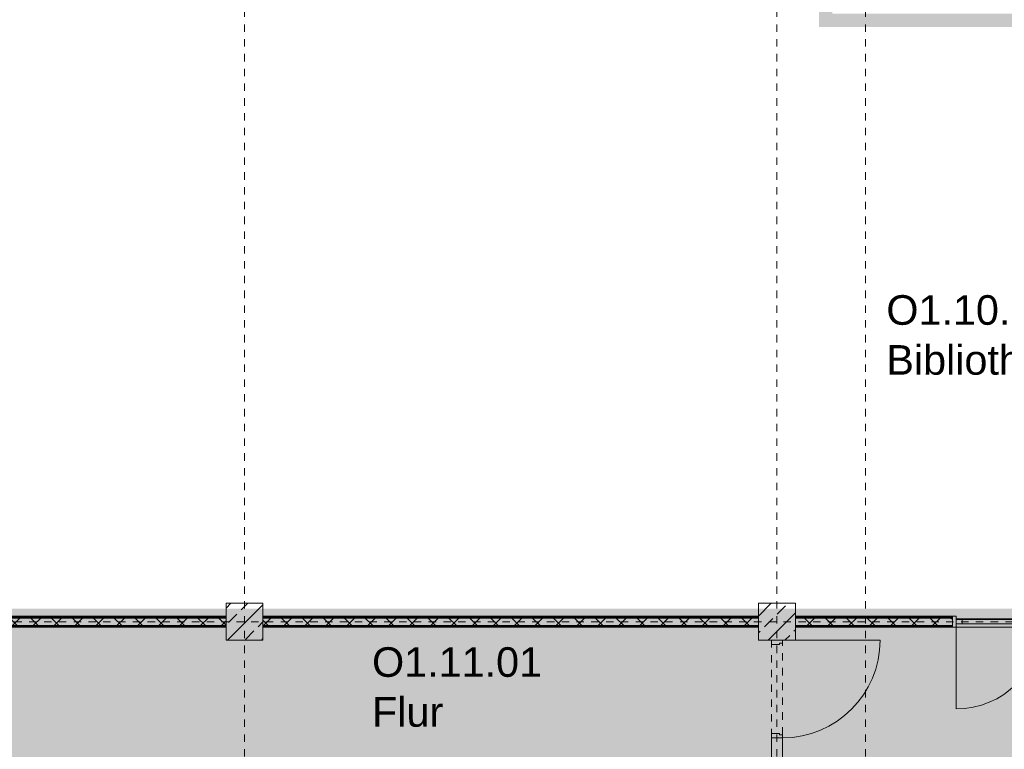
# Model space of a CAD drawing. Header units: metres. Extents: x -52 to 123, y -78 to 33.
# Tile 26 of 114: x 38 to 51, y -51 to -41. Entities that reach past the tile are written whole.
import ezdxf

# ---------------------------------------------------------------- set-up
doc = ezdxf.new("R2010")
doc.units = ezdxf.units.M
doc.linetypes.add('Rasterlinie', pattern=[0.019, 0.01, -0.003, 0.003, -0.003])
doc.linetypes.add('Über Schnittebene 1', pattern=[0.001, 0, -0.001])
for name, color, linetype, lineweight in [('A_Detailelemente', 7, 'Continuous', 9), ('A_Fassadenpfosten', 7, 'Continuous', 9), ('A_Geschossdecken', 7, 'Continuous', 9), ('A_Raster', 7, 'Continuous', 9), ('A_Räume_Beschriftung', 7, 'Continuous', 9), ('A_Tragwerksstützen_Stahlbeton', 7, 'Continuous', 9), ('A_Türen', 7, 'Continuous', 9), ('A_Türen_Rahmen', 7, 'Continuous', 9), ('A_Wände', 7, 'Continuous', 9), ('A_Wände_Schraffur', 7, 'Continuous', 18)]:
    doc.layers.add(name, color=color, linetype=linetype, lineweight=lineweight)
doc.styles.add('Arial_B', font='txt', dxfattribs={"height": 0.4})
pattern_1 = [(45, (1.421, 2.104), (-0.2283955, 0.2283955), []), (45, (1.649, 2.104), (-0.2283955, 0.2283955), [0.161, -0.081])]
pattern_2 = [(45, (1.421, 2.104), (-0.14142136, 0.14142136), []), (135, (1.421, 2.104), (-0.14142136, -0.14142136), [])]

# ---------------------------------------------------------------- blocks, each defined once
blk = doc.blocks.new('GSH_Tuer_I_1flg_SZ_OL_SL - 2075_1320x3010_2135_Voll-6392379-BS_Übersicht_O1_BRANDSCHUTZ')
at = {"layer": 'A_Türen', "linetype": 'Über Schnittebene 1'}
for p, q in [((1.037, 0.061), (-1.038, 0.061)), ((-1.038, -0.089), (1.037, -0.089))]:
    blk.add_line(p, q, dxfattribs=at)
at = {"layer": 'A_Türen'}
for p, q in [((-0.283, -0.089), (-1.038, -0.089)), ((1.037, -1.409), (1.037, -0.089))]:
    blk.add_line(p, q, dxfattribs=at)
blk.add_arc((1.037, -0.089), 1.32, 180, 270, dxfattribs=at)
at = {"layer": 'A_Türen_Rahmen'}
for p, q in [((-1.038, 0.061), (-0.978, 0.061)), ((-0.978, 0.061), (-0.978, -0.089)), ((-0.978, 0.061), (-0.283, 0.061)), ((-0.283, 0.061), (-0.223, 0.061)), ((-0.283, -0.089), (-0.283, 0.061)), ((-0.223, 0.061), (-0.223, -0.049)), ((0.977, 0.061), (1.037, 0.061)), ((0.977, -0.049), (0.977, 0.061)), ((-0.978, -0.089), (-1.038, -0.089)), ((-0.283, -0.089), (-0.978, -0.089)), ((-0.243, -0.089), (-0.283, -0.089)), ((-0.243, -0.049), (-0.243, -0.089)), ((-0.223, -0.049), (-0.243, -0.049)), ((0.997, -0.049), (0.977, -0.049)), ((0.997, -0.089), (0.997, -0.049)), ((1.037, -0.089), (0.997, -0.089))]:
    blk.add_line(p, q, dxfattribs=at)
blk = doc.blocks.new('IPRO_Fassade_Tuer_1flg - IT-5489160-BS_Übersicht_O1_BRANDSCHUTZ')
at = {"layer": 'A_Türen'}
blk.add_line((-0.575, -0.03), (-0.575, -1.18), dxfattribs=at)
blk.add_arc((-0.575, -0.03), 1.15, 270, 359.9751, dxfattribs=at)
at = {"layer": 'A_Türen_Rahmen'}
for p, q in [((-0.495, 0.03), (-0.575, 0.03)), ((-0.495, -0.03), (-0.495, 0.03)), ((0.495, 0.03), (-0.495, 0.03)), ((0.575, 0.03), (0.495, 0.03)), ((0.495, 0.03), (0.495, -0.03)), ((-0.575, -0.03), (-0.495, -0.03)), ((-0.495, -0.03), (0.495, -0.03)), ((0.495, -0.03), (0.575, -0.03))]:
    blk.add_line(p, q, dxfattribs=at)
blk = doc.blocks.new('Pfosten rechteckig - 50x150-5487248-BS_Übersicht_O1_BRANDSCHUTZ')
at = {"layer": 'A_Fassadenpfosten'}
for p, q in [((0, 0.075), (-0.05, 0.075)), ((-0.05, 0.075), (-0.05, -0.075)), ((0, 0.075), (0, -0.075)), ((-0.05, -0.075), (0, -0.075))]:
    blk.add_line(p, q, dxfattribs=at)

msp = doc.modelspace()

# ---------------------------------------------------------------- hatches: boundary and pattern name
at = {"layer": 'A_Detailelemente', "true_color": 0xebdb14}
h = msp.add_hatch(color=40, dxfattribs=at)
h.paths.add_polyline_path([(47.944, -49.572), (70.581, -49.571), (70.581, -41.357), (70.681, -41.357), (70.681, -40.447), (53.606, -40.447), (53.606, -41.277), (49.106, -41.277), (49.105, -40.447), (32.031, -40.447), (32.031, -41.357), (32.131, -41.357), (32.131, -49.572), (46.725, -49.572)], flags=0)
h.paths.add_polyline_path([(32.381, -49.322), (32.381, -40.647), (48.926, -40.647), (48.926, -41.457), (53.786, -41.457), (53.786, -40.647), (70.331, -40.647), (70.331, -49.322), (32.489, -49.322)], flags=0)
at = {"layer": 'A_Detailelemente', "true_color": 0xc2e2c4}
msp.add_hatch(color=254, dxfattribs=at).paths.add_polyline_path([(65.631, -51.822), (82.581, -51.822), (82.581, -49.572), (74.506, -49.572), (74.504, -41.357), (70.581, -41.357), (70.581, -49.572), (32.131, -49.572), (32.131, -41.357), (29.481, -41.357), (29.481, -51.822), (65.011, -51.822)], flags=0)
at = {"layer": 'A_Tragwerksstützen_Stahlbeton'}
h = msp.add_hatch(dxfattribs=at)
h.set_pattern_fill('FP_3', color=256, style=0, pattern_type=2)
h.set_pattern_definition(pattern_1)
h.paths.add_polyline_path([(40.906, -49.747), (41.406, -49.747), (41.406, -49.247), (40.906, -49.247), (40.906, -49.672)], flags=0)
h = msp.add_hatch(dxfattribs=at)
h.set_pattern_fill('FP_3', color=256, style=0, pattern_type=2)
h.set_pattern_definition(pattern_1)
h.paths.add_polyline_path([(48.606, -49.747), (48.606, -49.247), (48.106, -49.247), (48.106, -49.747)], flags=0)
at = {"layer": 'A_Wände_Schraffur', "lineweight": 9}
h = msp.add_hatch(dxfattribs=at)
h.set_pattern_fill('FP_2', color=256, style=0, pattern_type=2)
h.set_pattern_definition(pattern_2)
h.paths.add_polyline_path([(34.206, -49.547), (40.906, -49.547), (40.906, -49.447), (34.206, -49.447), (34.206, -49.497)], flags=0)
h = msp.add_hatch(dxfattribs=at)
h.set_pattern_fill('FP_2', color=256, style=0, pattern_type=2)
h.set_pattern_definition(pattern_2)
h.paths.add_polyline_path([(41.406, -49.547), (48.106, -49.547), (48.106, -49.447), (41.406, -49.447), (41.406, -49.497)], flags=0)
h = msp.add_hatch(dxfattribs=at)
h.set_pattern_fill('FP_2', color=256, style=0, pattern_type=2)
h.set_pattern_definition(pattern_2)
h.paths.add_polyline_path([(49.163, -49.547), (50.73, -49.547), (50.73, -49.447), (48.606, -49.447), (48.606, -49.547)], flags=0)
h.paths.add_polyline_path([(51.98, -49.547), (54.106, -49.547), (54.106, -49.447), (51.98, -49.447), (51.98, -49.501)], flags=0)

# ---------------------------------------------------------------- linework, layer by layer
at = {"layer": 'A_Geschossdecken'}
for p, q in [((50.78, -49.457), (51.93, -49.457)), ((51.166, -49.457), (51.166, -49.467)), ((51.93, -49.572), (50.78, -49.572))]:
    msp.add_line(p, q, dxfattribs=at)
at = {"layer": 'A_Raster', "linetype": 'Rasterlinie'}
for p, q in [((41.156, -64.12), (41.156, 31.557)), ((48.356, -64.12), (48.356, 31.557)), ((49.556, -64.12), (49.556, 31.557)), ((9.846, -49.497), (94.587, -49.497))]:
    msp.add_line(p, q, dxfattribs=at)
at = {"layer": 'A_Tragwerksstützen_Stahlbeton', "lineweight": 18}
for p, q in [((40.906, -49.747), (40.906, -49.247)), ((40.906, -49.247), (41.406, -49.247)), ((41.406, -49.747), (41.406, -49.247)), ((48.106, -49.747), (48.106, -49.247)), ((48.106, -49.247), (48.606, -49.247)), ((48.606, -49.747), (48.606, -49.247)), ((41.406, -49.747), (40.906, -49.747)), ((48.606, -49.747), (48.106, -49.747))]:
    msp.add_line(p, q, dxfattribs=at)
at = {"layer": 'A_Wände', "lineweight": 18}
for p, q in [((34.206, -49.422), (40.906, -49.422)), ((40.906, -49.572), (40.906, -49.422)), ((41.406, -49.422), (48.106, -49.422)), ((41.406, -49.572), (41.406, -49.422)), ((48.106, -49.572), (48.106, -49.422)), ((48.606, -49.422), (50.73, -49.422)), ((48.606, -49.572), (48.606, -49.422)), ((50.73, -49.572), (50.73, -49.422)), ((40.906, -49.572), (34.206, -49.572)), ((48.106, -49.572), (41.406, -49.572)), ((48.606, -49.572), (50.73, -49.572))]:
    msp.add_line(p, q, dxfattribs=at)
at = {"layer": 'A_Wände'}
for p, q in [((40.906, -49.434), (34.206, -49.434)), ((40.906, -49.447), (34.206, -49.447)), ((48.106, -49.434), (41.406, -49.434)), ((48.106, -49.447), (41.406, -49.447)), ((50.73, -49.434), (48.606, -49.434)), ((50.73, -49.447), (48.606, -49.447)), ((40.906, -49.547), (34.206, -49.547)), ((40.906, -49.559), (34.206, -49.559)), ((48.106, -49.547), (41.406, -49.547)), ((48.106, -49.559), (41.406, -49.559)), ((50.73, -49.547), (48.606, -49.547)), ((50.73, -49.559), (48.606, -49.559))]:
    msp.add_line(p, q, dxfattribs=at)

# ---------------------------------------------------------------- block references
at = {"layer": 'A_Fassadenpfosten', "rotation": 180}
msp.add_blockref('Pfosten rechteckig - 50x150-5487248-BS_Übersicht_O1_BRANDSCHUTZ', (50.73, -49.497), dxfattribs=at)
at = {"layer": 'A_Türen'}
msp.add_blockref('IPRO_Fassade_Tuer_1flg - IT-5489160-BS_Übersicht_O1_BRANDSCHUTZ', (51.355, -49.497), dxfattribs=at)
at = {"layer": 'A_Türen', "rotation": 89.99999999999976}
msp.add_blockref('GSH_Tuer_I_1flg_SZ_OL_SL - 2075_1320x3010_2135_Voll-6392379-BS_Übersicht_O1_BRANDSCHUTZ', (48.342, -50.784), dxfattribs=at)

# ---------------------------------------------------------------- texts
at = {"layer": 'A_Räume_Beschriftung', "char_height": 0.4, "attachment_point": 1, "style": 'Arial_B'}
for s, insert, width in [('O1.10.02', (49.836, -45.082), 2.83797), ('Bibliothek', (49.836, -45.757), 3.31899), ('O1.11.01', (42.881, -49.842), 2.83797), ('Flur', (42.881, -50.517), 1.29873)]:
    msp.add_mtext(s, dxfattribs=dict(at, insert=insert, width=width))

doc.saveas('drawing.dxf')
